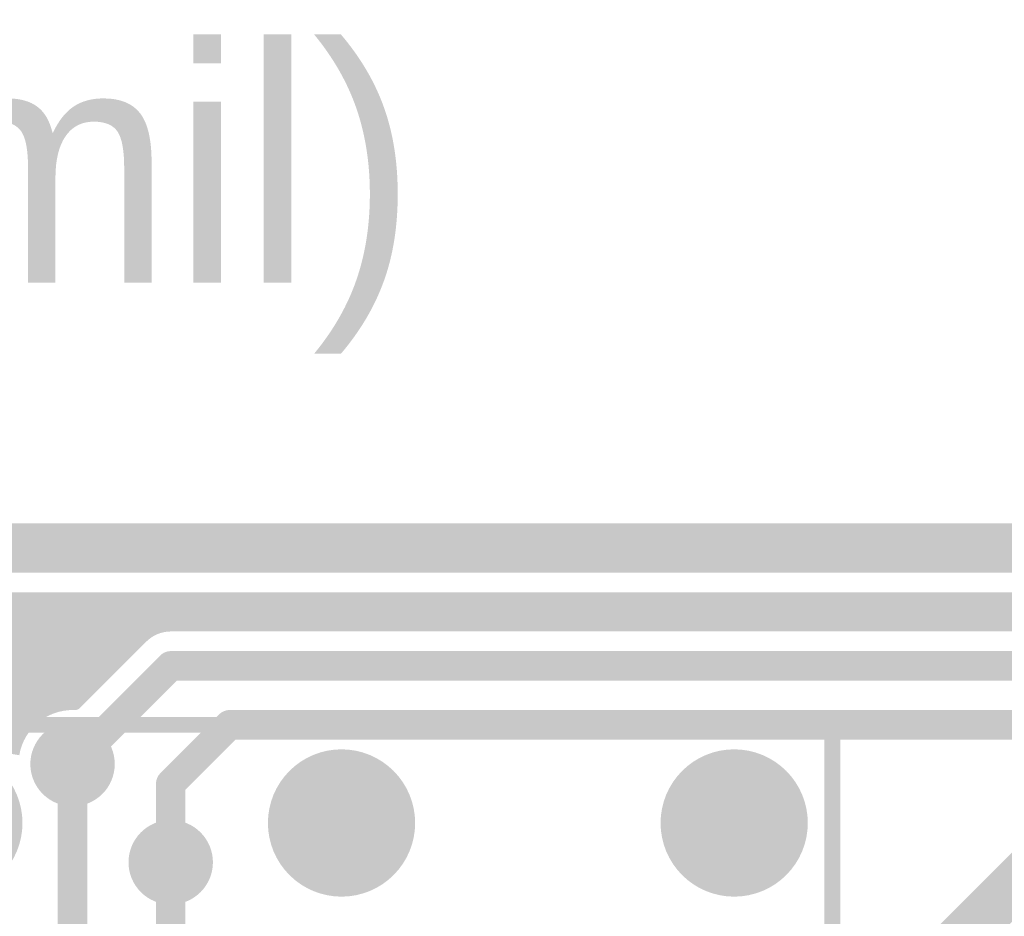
# Model space of a CAD drawing. Extents: x 7.17 to 14.1, y 4 to 11.75.
# Tile 174 of 219: x 9.71 to 10.21, y 8.67 to 9.12. Entities that reach past the tile are written whole.
import ezdxf

# ---------------------------------------------------------------- set-up
doc = ezdxf.new("R2010")
doc.units = 0
doc.layers.get('0').update_dxf_attribs({"linetype": 'CONTINUOUS'})
for name, color, linetype in [('BOTTOMLAYER', 5, 'CONTINUOUS'), ('BOTTOMSOLDER', 6, 'CONTINUOUS'), ('KEEPOUTLAYER', 6, 'CONTINUOUS'), ('MECHANICAL1', 6, 'CONTINUOUS'), ('MECHANICAL2', 216, 'CONTINUOUS'), ('MECHANICAL3', 76, 'CONTINUOUS'), ('MULTILAYER', 9, 'CONTINUOUS'), ('TOPLAYER', 1, 'CONTINUOUS'), ('TOPOVERLAY', 2, 'CONTINUOUS'), ('TOPSOLDER', 216, 'CONTINUOUS')]:
    doc.layers.add(name, color=color, linetype=linetype)

# ---------------------------------------------------------------- blocks, each defined once
blk = doc.blocks.new('RELAY44_24')
at = {"layer": 'BOTTOMSOLDER', "const_width": 0.0375}
for points in [[(0.28125, 0.3, 1), (0.31875, 0.3, 1)], [(0.48125, 0.3, 1), (0.51875, 0.3, 1)], [(0.68125, 0.3, 1), (0.71875, 0.3, 1)]]:
    blk.add_lwpolyline(points, format="xyb", close=True, dxfattribs=at)
at = {"layer": 'MECHANICAL1', "const_width": 0.008}
for points in [[(-0.05, 0.35), (0.75, 0.35)], [(0.75, -0.05), (0.75, 0.35)]]:
    blk.add_lwpolyline(points, dxfattribs=at)
at = {"layer": 'MECHANICAL1', "const_width": 0.004}
blk.add_lwpolyline([(0.748, 0.35, 1), (0.752, 0.35, 1)], format="xyb", close=True, dxfattribs=at)
blk.add_lwpolyline([(0.748, 0.35, 1), (0.752, 0.35, 1)], format="xyb", close=True, dxfattribs=at)
at = {"layer": 'MULTILAYER', "const_width": 0.0335}
for points in [[(0.48325, 0.3, 1), (0.51675, 0.3, 1)], [(0.68325, 0.3, 1), (0.71675, 0.3, 1)]]:
    blk.add_lwpolyline(points, format="xyb", close=True, dxfattribs=at)
at = {"layer": 'TOPOVERLAY', "const_width": 0.008}
for points in [[(-0.05, 0.35), (0.75, 0.35)], [(0.75, -0.05), (0.75, 0.35)]]:
    blk.add_lwpolyline(points, dxfattribs=at)
at = {"layer": 'TOPOVERLAY', "const_width": 0.004}
blk.add_lwpolyline([(0.748, 0.35, 1), (0.752, 0.35, 1)], format="xyb", close=True, dxfattribs=at)
blk.add_lwpolyline([(0.748, 0.35, 1), (0.752, 0.35, 1)], format="xyb", close=True, dxfattribs=at)
at = {"layer": 'TOPSOLDER', "const_width": 0.0375}
for points in [[(0.28125, 0.3, 1), (0.31875, 0.3, 1)], [(0.48125, 0.3, 1), (0.51875, 0.3, 1)], [(0.68125, 0.3, 1), (0.71875, 0.3, 1)]]:
    blk.add_lwpolyline(points, format="xyb", close=True, dxfattribs=at)

msp = doc.modelspace()

# ---------------------------------------------------------------- linework, layer by layer
at = {"layer": 'BOTTOMLAYER'}
for points, const_width in [([(7.414904, 8.8285), (11.083404, 8.8285)], 0.008), ([(9.560381, 8.6765), (9.712381, 8.8285)], 0.008), ([(9.567452, 8.6765), (9.719452, 8.8285)], 0.008), ([(9.634059, 8.8285), (9.707916, 8.754643)], 0.008), ([(9.64113, 8.8285), (9.710005, 8.759625)], 0.008), ([(9.648202, 8.8285), (9.712746, 8.763956)], 0.008), ([(9.655273, 8.8285), (9.716069, 8.767704)], 0.008), ([(9.657034, 8.75901), (9.726524, 8.8285)], 0.008), ([(9.662344, 8.8285), (9.719957, 8.770887)], 0.008), ([(9.666919, 8.761824), (9.733595, 8.8285)], 0.008), ([(9.669415, 8.8285), (9.724438, 8.773477)], 0.008), ([(9.674665, 8.762499), (9.740666, 8.8285)], 0.008), ([(9.676486, 8.8285), (9.7296, 8.775386)], 0.008), ([(9.681304, 8.762067), (9.747737, 8.8285)], 0.008), ([(9.683557, 8.8285), (9.735639, 8.776418)], 0.008), ([(9.687191, 8.760883), (9.754808, 8.8285)], 0.008), ([(9.690628, 8.8285), (9.740813, 8.778315)], 0.008), ([(9.6925, 8.759121), (9.761879, 8.8285)], 0.008), ([(9.697325, 8.756875), (9.76895, 8.8285)], 0.008), ([(9.697699, 8.8285), (9.744349, 8.78185)], 0.008), ([(9.701725, 8.754203), (9.776021, 8.8285)], 0.008), ([(9.70477, 8.8285), (9.747884, 8.785386)], 0.008), ([(9.711842, 8.8285), (9.75142, 8.788922)], 0.008), ([(9.718913, 8.8285), (9.754955, 8.792457)], 0.008), ([(9.725984, 8.8285), (9.758491, 8.795993)], 0.008), ([(9.730114, 8.775522), (9.783092, 8.8285)], 0.008), ([(9.733055, 8.8285), (9.762027, 8.799528)], 0.008), ([(9.738162, 8.776499), (9.790164, 8.8285)], 0.008), ([(9.740126, 8.8285), (9.765562, 8.803064)], 0.008), ([(9.747197, 8.8285), (9.769098, 8.806599)], 0.008), ([(9.754268, 8.8285), (9.772633, 8.810135)], 0.008), ([(9.761339, 8.8285), (9.77657, 8.81327)], 0.008), ([(9.76841, 8.8285), (9.781413, 8.815497)], 0.008), ([(9.775481, 8.8285), (9.787486, 8.816496)], 0.008), ([(9.782552, 8.8285), (9.794552, 8.8165)], 0.008), ([(9.785044, 8.816309), (9.797235, 8.8285)], 0.008), ([(9.789624, 8.8285), (9.801624, 8.8165)], 0.008), ([(9.792306, 8.8165), (9.804306, 8.8285)], 0.008), ([(9.796695, 8.8285), (9.808695, 8.8165)], 0.008), ([(9.799377, 8.8165), (9.811377, 8.8285)], 0.008), ([(9.803766, 8.8285), (9.815766, 8.8165)], 0.008), ([(9.806448, 8.8165), (9.818448, 8.8285)], 0.008), ([(9.810837, 8.8285), (9.822837, 8.8165)], 0.008), ([(9.813519, 8.8165), (9.825519, 8.8285)], 0.008), ([(9.817908, 8.8285), (9.829908, 8.8165)], 0.008), ([(9.82059, 8.8165), (9.83259, 8.8285)], 0.008), ([(9.824979, 8.8285), (9.836979, 8.8165)], 0.008), ([(9.827661, 8.8165), (9.839661, 8.8285)], 0.008), ([(9.83205, 8.8285), (9.84405, 8.8165)], 0.008), ([(9.834732, 8.8165), (9.846732, 8.8285)], 0.008), ([(9.839121, 8.8285), (9.851121, 8.8165)], 0.008), ([(9.841803, 8.8165), (9.853803, 8.8285)], 0.008), ([(9.846192, 8.8285), (9.858192, 8.8165)], 0.008), ([(9.848875, 8.8165), (9.860874, 8.8285)], 0.008), ([(9.853264, 8.8285), (9.865263, 8.8165)], 0.008), ([(9.855946, 8.8165), (9.867946, 8.8285)], 0.008), ([(9.860335, 8.8285), (9.872335, 8.8165)], 0.008), ([(9.863017, 8.8165), (9.875017, 8.8285)], 0.008), ([(9.867406, 8.8285), (9.879406, 8.8165)], 0.008), ([(9.870088, 8.8165), (9.882088, 8.8285)], 0.008), ([(9.874477, 8.8285), (9.886477, 8.8165)], 0.008), ([(9.877159, 8.8165), (9.889159, 8.8285)], 0.008), ([(9.881548, 8.8285), (9.893548, 8.8165)], 0.008), ([(9.88423, 8.8165), (9.89623, 8.8285)], 0.008), ([(9.888619, 8.8285), (9.900619, 8.8165)], 0.008), ([(9.891301, 8.8165), (9.903301, 8.8285)], 0.008), ([(9.89569, 8.8285), (9.90769, 8.8165)], 0.008), ([(9.898372, 8.8165), (9.910372, 8.8285)], 0.008), ([(9.902761, 8.8285), (9.914761, 8.8165)], 0.008), ([(9.905443, 8.8165), (9.917443, 8.8285)], 0.008), ([(9.909832, 8.8285), (9.921832, 8.8165)], 0.008), ([(9.912514, 8.8165), (9.924514, 8.8285)], 0.008), ([(9.916903, 8.8285), (9.928903, 8.8165)], 0.008), ([(9.919586, 8.8165), (9.931586, 8.8285)], 0.008), ([(9.923974, 8.8285), (9.935975, 8.8165)], 0.008), ([(9.926657, 8.8165), (9.938657, 8.8285)], 0.008), ([(9.931046, 8.8285), (9.943046, 8.8165)], 0.008), ([(9.933728, 8.8165), (9.945728, 8.8285)], 0.008), ([(9.938117, 8.8285), (9.950117, 8.8165)], 0.008), ([(9.940799, 8.8165), (9.952799, 8.8285)], 0.008), ([(9.945188, 8.8285), (9.957188, 8.8165)], 0.008), ([(9.94787, 8.8165), (9.95987, 8.8285)], 0.008), ([(9.952259, 8.8285), (9.964259, 8.8165)], 0.008), ([(9.954941, 8.8165), (9.966941, 8.8285)], 0.008), ([(9.95933, 8.8285), (9.97133, 8.8165)], 0.008), ([(9.962012, 8.8165), (9.974012, 8.8285)], 0.008), ([(9.966401, 8.8285), (9.978401, 8.8165)], 0.008), ([(9.969083, 8.8165), (9.981083, 8.8285)], 0.008), ([(9.973472, 8.8285), (9.985472, 8.8165)], 0.008), ([(9.976154, 8.8165), (9.988154, 8.8285)], 0.008), ([(9.980543, 8.8285), (9.992543, 8.8165)], 0.008), ([(9.983225, 8.8165), (9.995225, 8.8285)], 0.008), ([(9.987614, 8.8285), (9.999614, 8.8165)], 0.008), ([(9.990296, 8.8165), (10.002296, 8.8285)], 0.008), ([(9.994685, 8.8285), (10.006685, 8.8165)], 0.008), ([(9.997368, 8.8165), (10.009368, 8.8285)], 0.008), ([(10.001757, 8.8285), (10.013757, 8.8165)], 0.008), ([(10.004439, 8.8165), (10.016439, 8.8285)], 0.008), ([(10.008828, 8.8285), (10.020828, 8.8165)], 0.008), ([(10.01151, 8.8165), (10.02351, 8.8285)], 0.008), ([(10.015899, 8.8285), (10.027899, 8.8165)], 0.008), ([(10.018581, 8.8165), (10.030581, 8.8285)], 0.008), ([(10.02297, 8.8285), (10.03497, 8.8165)], 0.008), ([(10.025652, 8.8165), (10.037652, 8.8285)], 0.008), ([(10.030041, 8.8285), (10.042041, 8.8165)], 0.008), ([(10.032723, 8.8165), (10.044723, 8.8285)], 0.008), ([(10.037112, 8.8285), (10.049112, 8.8165)], 0.008), ([(10.039794, 8.8165), (10.051794, 8.8285)], 0.008), ([(10.044183, 8.8285), (10.056183, 8.8165)], 0.008), ([(10.046865, 8.8165), (10.058865, 8.8285)], 0.008), ([(10.051254, 8.8285), (10.063254, 8.8165)], 0.008), ([(10.053936, 8.8165), (10.065936, 8.8285)], 0.008), ([(10.058325, 8.8285), (10.070325, 8.8165)], 0.008), ([(10.061008, 8.8165), (10.073007, 8.8285)], 0.008), ([(10.065397, 8.8285), (10.077397, 8.8165)], 0.008), ([(10.068079, 8.8165), (10.080079, 8.8285)], 0.008), ([(10.072468, 8.8285), (10.084468, 8.8165)], 0.008), ([(10.07515, 8.8165), (10.08715, 8.8285)], 0.008), ([(10.079539, 8.8285), (10.091539, 8.8165)], 0.008), ([(10.082221, 8.8165), (10.094221, 8.8285)], 0.008), ([(10.08661, 8.8285), (10.09861, 8.8165)], 0.008), ([(10.089292, 8.8165), (10.101292, 8.8285)], 0.008), ([(10.093681, 8.8285), (10.105681, 8.8165)], 0.008), ([(10.096363, 8.8165), (10.108363, 8.8285)], 0.008), ([(10.100752, 8.8285), (10.112752, 8.8165)], 0.008), ([(10.103434, 8.8165), (10.115434, 8.8285)], 0.008), ([(10.107823, 8.8285), (10.119823, 8.8165)], 0.008), ([(10.110505, 8.8165), (10.122505, 8.8285)], 0.008), ([(10.114894, 8.8285), (10.126894, 8.8165)], 0.008), ([(10.117576, 8.8165), (10.129576, 8.8285)], 0.008), ([(10.121965, 8.8285), (10.133965, 8.8165)], 0.008), ([(10.124647, 8.8165), (10.136647, 8.8285)], 0.008), ([(10.129036, 8.8285), (10.141036, 8.8165)], 0.008), ([(10.131718, 8.8165), (10.143719, 8.8285)], 0.008), ([(10.136107, 8.8285), (10.148108, 8.8165)], 0.008), ([(10.13879, 8.8165), (10.15079, 8.8285)], 0.008), ([(10.143179, 8.8285), (10.155179, 8.8165)], 0.008), ([(10.145861, 8.8165), (10.157861, 8.8285)], 0.008), ([(10.15025, 8.8285), (10.16225, 8.8165)], 0.008), ([(10.152932, 8.8165), (10.164932, 8.8285)], 0.008), ([(10.152932, 8.8165), (10.164932, 8.8285)], 0.008), ([(10.157321, 8.8285), (10.169321, 8.8165)], 0.008), ([(10.160003, 8.8165), (10.172003, 8.8285)], 0.008), ([(10.164392, 8.8285), (10.176392, 8.8165)], 0.008), ([(10.167074, 8.8165), (10.179074, 8.8285)], 0.008), ([(10.171463, 8.8285), (10.183463, 8.8165)], 0.008), ([(10.174145, 8.8165), (10.186145, 8.8285)], 0.008), ([(10.178534, 8.8285), (10.190534, 8.8165)], 0.008), ([(10.181216, 8.8165), (10.193216, 8.8285)], 0.008), ([(10.185605, 8.8285), (10.197605, 8.8165)], 0.008), ([(10.188287, 8.8165), (10.200287, 8.8285)], 0.008), ([(10.192676, 8.8285), (10.204676, 8.8165)], 0.008), ([(10.195358, 8.8165), (10.207358, 8.8285)], 0.008), ([(10.199747, 8.8285), (10.211747, 8.8165)], 0.008), ([(10.202429, 8.8165), (10.214429, 8.8285)], 0.008), ([(10.206819, 8.8285), (10.218818, 8.8165)], 0.008), ([(10.209501, 8.8165), (10.221501, 8.8285)], 0.008), ([(10.21389, 8.8285), (10.22589, 8.8165)], 0.008), ([(9.787904, 8.8165), (10.402904, 8.8165)], 0.008), ([(9.73898, 8.776482), (9.772701, 8.810203)], 0.008), ([(9.737904, 8.745), (9.787904, 8.795)], 0.015), ([(9.787904, 8.795), (10.402904, 8.795)], 0.015), ([(9.787904, 8.735), (9.817904, 8.765)], 0.015), ([(9.817904, 8.765), (10.382904, 8.765)], 0.015), ([(9.787904, 8.695), (9.787904, 8.735)], 0.015)]:
    msp.add_lwpolyline(points, dxfattribs=dict(at, const_width=const_width))
for points, const_width in [([(9.709841, 8.8285, 1), (9.713841, 8.8285, 1)], 0.004), ([(9.710381, 8.8285, 1), (9.714381, 8.8285, 1)], 0.004), ([(9.716913, 8.8285, 1), (9.720913, 8.8285, 1)], 0.004), ([(9.717453, 8.8285, 1), (9.721452, 8.8285, 1)], 0.004), ([(9.723984, 8.8285, 1), (9.727984, 8.8285, 1)], 0.004), ([(9.724524, 8.8285, 1), (9.728524, 8.8285, 1)], 0.004), ([(9.731055, 8.8285, 1), (9.735055, 8.8285, 1)], 0.004), ([(9.731595, 8.8285, 1), (9.735595, 8.8285, 1)], 0.004), ([(9.738126, 8.8285, 1), (9.742126, 8.8285, 1)], 0.004), ([(9.738666, 8.8285, 1), (9.742666, 8.8285, 1)], 0.004), ([(9.745197, 8.8285, 1), (9.749197, 8.8285, 1)], 0.004), ([(9.745737, 8.8285, 1), (9.749737, 8.8285, 1)], 0.004), ([(9.752268, 8.8285, 1), (9.756268, 8.8285, 1)], 0.004), ([(9.752808, 8.8285, 1), (9.756808, 8.8285, 1)], 0.004), ([(9.759339, 8.8285, 1), (9.763339, 8.8285, 1)], 0.004), ([(9.759879, 8.8285, 1), (9.763879, 8.8285, 1)], 0.004), ([(9.76641, 8.8285, 1), (9.77041, 8.8285, 1)], 0.004), ([(9.76695, 8.8285, 1), (9.77095, 8.8285, 1)], 0.004), ([(9.773481, 8.8285, 1), (9.777481, 8.8285, 1)], 0.004), ([(9.774021, 8.8285, 1), (9.778021, 8.8285, 1)], 0.004), ([(9.780553, 8.8285, 1), (9.784553, 8.8285, 1)], 0.004), ([(9.781092, 8.8285, 1), (9.785092, 8.8285, 1)], 0.004), ([(9.787624, 8.8285, 1), (9.791624, 8.8285, 1)], 0.004), ([(9.788163, 8.8285, 1), (9.792163, 8.8285, 1)], 0.004), ([(9.794695, 8.8285, 1), (9.798695, 8.8285, 1)], 0.004), ([(9.795235, 8.8285, 1), (9.799235, 8.8285, 1)], 0.004), ([(9.801766, 8.8285, 1), (9.805766, 8.8285, 1)], 0.004), ([(9.802306, 8.8285, 1), (9.806306, 8.8285, 1)], 0.004), ([(9.808837, 8.8285, 1), (9.812837, 8.8285, 1)], 0.004), ([(9.809377, 8.8285, 1), (9.813377, 8.8285, 1)], 0.004), ([(9.815908, 8.8285, 1), (9.819908, 8.8285, 1)], 0.004), ([(9.816448, 8.8285, 1), (9.820448, 8.8285, 1)], 0.004), ([(9.822979, 8.8285, 1), (9.826979, 8.8285, 1)], 0.004), ([(9.823519, 8.8285, 1), (9.827519, 8.8285, 1)], 0.004), ([(9.83005, 8.8285, 1), (9.83405, 8.8285, 1)], 0.004), ([(9.83059, 8.8285, 1), (9.83459, 8.8285, 1)], 0.004), ([(9.837121, 8.8285, 1), (9.841121, 8.8285, 1)], 0.004), ([(9.837661, 8.8285, 1), (9.841661, 8.8285, 1)], 0.004), ([(9.844192, 8.8285, 1), (9.848192, 8.8285, 1)], 0.004), ([(9.844732, 8.8285, 1), (9.848732, 8.8285, 1)], 0.004), ([(9.851263, 8.8285, 1), (9.855263, 8.8285, 1)], 0.004), ([(9.851803, 8.8285, 1), (9.855803, 8.8285, 1)], 0.004), ([(9.858335, 8.8285, 1), (9.862335, 8.8285, 1)], 0.004), ([(9.858875, 8.8285, 1), (9.862875, 8.8285, 1)], 0.004), ([(9.865406, 8.8285, 1), (9.869406, 8.8285, 1)], 0.004), ([(9.865946, 8.8285, 1), (9.869946, 8.8285, 1)], 0.004), ([(9.872477, 8.8285, 1), (9.876477, 8.8285, 1)], 0.004), ([(9.873017, 8.8285, 1), (9.877017, 8.8285, 1)], 0.004), ([(9.879548, 8.8285, 1), (9.883548, 8.8285, 1)], 0.004), ([(9.880088, 8.8285, 1), (9.884088, 8.8285, 1)], 0.004), ([(9.886619, 8.8285, 1), (9.890619, 8.8285, 1)], 0.004), ([(9.887159, 8.8285, 1), (9.891159, 8.8285, 1)], 0.004), ([(9.89369, 8.8285, 1), (9.89769, 8.8285, 1)], 0.004), ([(9.89423, 8.8285, 1), (9.89823, 8.8285, 1)], 0.004), ([(9.900761, 8.8285, 1), (9.904761, 8.8285, 1)], 0.004), ([(9.901301, 8.8285, 1), (9.905301, 8.8285, 1)], 0.004), ([(9.907832, 8.8285, 1), (9.911832, 8.8285, 1)], 0.004), ([(9.908372, 8.8285, 1), (9.912372, 8.8285, 1)], 0.004), ([(9.914903, 8.8285, 1), (9.918903, 8.8285, 1)], 0.004), ([(9.915443, 8.8285, 1), (9.919443, 8.8285, 1)], 0.004), ([(9.921974, 8.8285, 1), (9.925975, 8.8285, 1)], 0.004), ([(9.922514, 8.8285, 1), (9.926514, 8.8285, 1)], 0.004), ([(9.929046, 8.8285, 1), (9.933046, 8.8285, 1)], 0.004), ([(9.929585, 8.8285, 1), (9.933585, 8.8285, 1)], 0.004), ([(9.936117, 8.8285, 1), (9.940117, 8.8285, 1)], 0.004), ([(9.936657, 8.8285, 1), (9.940657, 8.8285, 1)], 0.004), ([(9.943188, 8.8285, 1), (9.947188, 8.8285, 1)], 0.004), ([(9.943728, 8.8285, 1), (9.947728, 8.8285, 1)], 0.004), ([(9.950259, 8.8285, 1), (9.954259, 8.8285, 1)], 0.004), ([(9.950799, 8.8285, 1), (9.954799, 8.8285, 1)], 0.004), ([(9.95733, 8.8285, 1), (9.96133, 8.8285, 1)], 0.004), ([(9.95787, 8.8285, 1), (9.96187, 8.8285, 1)], 0.004), ([(9.964401, 8.8285, 1), (9.968401, 8.8285, 1)], 0.004), ([(9.964941, 8.8285, 1), (9.968941, 8.8285, 1)], 0.004), ([(9.971472, 8.8285, 1), (9.975472, 8.8285, 1)], 0.004), ([(9.972012, 8.8285, 1), (9.976012, 8.8285, 1)], 0.004), ([(9.978543, 8.8285, 1), (9.982543, 8.8285, 1)], 0.004), ([(9.979083, 8.8285, 1), (9.983083, 8.8285, 1)], 0.004), ([(9.985614, 8.8285, 1), (9.989614, 8.8285, 1)], 0.004), ([(9.986154, 8.8285, 1), (9.990154, 8.8285, 1)], 0.004), ([(9.992686, 8.8285, 1), (9.996685, 8.8285, 1)], 0.004), ([(9.993225, 8.8285, 1), (9.997225, 8.8285, 1)], 0.004), ([(9.999757, 8.8285, 1), (10.003757, 8.8285, 1)], 0.004), ([(10.000296, 8.8285, 1), (10.004297, 8.8285, 1)], 0.004), ([(10.006828, 8.8285, 1), (10.010828, 8.8285, 1)], 0.004), ([(10.007368, 8.8285, 1), (10.011368, 8.8285, 1)], 0.004), ([(10.013899, 8.8285, 1), (10.017899, 8.8285, 1)], 0.004), ([(10.014439, 8.8285, 1), (10.018439, 8.8285, 1)], 0.004), ([(10.02097, 8.8285, 1), (10.02497, 8.8285, 1)], 0.004), ([(10.02151, 8.8285, 1), (10.02551, 8.8285, 1)], 0.004), ([(10.028041, 8.8285, 1), (10.032041, 8.8285, 1)], 0.004), ([(10.028581, 8.8285, 1), (10.032581, 8.8285, 1)], 0.004), ([(10.035112, 8.8285, 1), (10.039112, 8.8285, 1)], 0.004), ([(10.035652, 8.8285, 1), (10.039652, 8.8285, 1)], 0.004), ([(10.042183, 8.8285, 1), (10.046183, 8.8285, 1)], 0.004), ([(10.042723, 8.8285, 1), (10.046723, 8.8285, 1)], 0.004), ([(10.049254, 8.8285, 1), (10.053254, 8.8285, 1)], 0.004), ([(10.049794, 8.8285, 1), (10.053794, 8.8285, 1)], 0.004), ([(10.056325, 8.8285, 1), (10.060325, 8.8285, 1)], 0.004), ([(10.056865, 8.8285, 1), (10.060865, 8.8285, 1)], 0.004), ([(10.063396, 8.8285, 1), (10.067396, 8.8285, 1)], 0.004), ([(10.063936, 8.8285, 1), (10.067936, 8.8285, 1)], 0.004), ([(10.070468, 8.8285, 1), (10.074468, 8.8285, 1)], 0.004), ([(10.071008, 8.8285, 1), (10.075007, 8.8285, 1)], 0.004), ([(10.077539, 8.8285, 1), (10.081539, 8.8285, 1)], 0.004), ([(10.078079, 8.8285, 1), (10.082079, 8.8285, 1)], 0.004), ([(10.08461, 8.8285, 1), (10.08861, 8.8285, 1)], 0.004), ([(10.08515, 8.8285, 1), (10.08915, 8.8285, 1)], 0.004), ([(10.091681, 8.8285, 1), (10.095681, 8.8285, 1)], 0.004), ([(10.092221, 8.8285, 1), (10.096221, 8.8285, 1)], 0.004), ([(10.098752, 8.8285, 1), (10.102752, 8.8285, 1)], 0.004), ([(10.099292, 8.8285, 1), (10.103292, 8.8285, 1)], 0.004), ([(10.105823, 8.8285, 1), (10.109823, 8.8285, 1)], 0.004), ([(10.106363, 8.8285, 1), (10.110363, 8.8285, 1)], 0.004), ([(10.112894, 8.8285, 1), (10.116894, 8.8285, 1)], 0.004), ([(10.113434, 8.8285, 1), (10.117434, 8.8285, 1)], 0.004), ([(10.119965, 8.8285, 1), (10.123965, 8.8285, 1)], 0.004), ([(10.120505, 8.8285, 1), (10.124505, 8.8285, 1)], 0.004), ([(10.127036, 8.8285, 1), (10.131036, 8.8285, 1)], 0.004), ([(10.127576, 8.8285, 1), (10.131576, 8.8285, 1)], 0.004), ([(10.134108, 8.8285, 1), (10.138108, 8.8285, 1)], 0.004), ([(10.134647, 8.8285, 1), (10.138647, 8.8285, 1)], 0.004), ([(10.141179, 8.8285, 1), (10.145179, 8.8285, 1)], 0.004), ([(10.141718, 8.8285, 1), (10.145718, 8.8285, 1)], 0.004), ([(10.14825, 8.8285, 1), (10.15225, 8.8285, 1)], 0.004), ([(10.14879, 8.8285, 1), (10.15279, 8.8285, 1)], 0.004), ([(10.155321, 8.8285, 1), (10.159321, 8.8285, 1)], 0.004), ([(10.155861, 8.8285, 1), (10.159861, 8.8285, 1)], 0.004), ([(10.162392, 8.8285, 1), (10.166392, 8.8285, 1)], 0.004), ([(10.162932, 8.8285, 1), (10.166932, 8.8285, 1)], 0.004), ([(10.162932, 8.8285, 1), (10.166932, 8.8285, 1)], 0.004), ([(10.169463, 8.8285, 1), (10.173463, 8.8285, 1)], 0.004), ([(10.170003, 8.8285, 1), (10.174003, 8.8285, 1)], 0.004), ([(10.176534, 8.8285, 1), (10.180534, 8.8285, 1)], 0.004), ([(10.177074, 8.8285, 1), (10.181074, 8.8285, 1)], 0.004), ([(10.183605, 8.8285, 1), (10.187605, 8.8285, 1)], 0.004), ([(10.184145, 8.8285, 1), (10.188145, 8.8285, 1)], 0.004), ([(10.190676, 8.8285, 1), (10.194676, 8.8285, 1)], 0.004), ([(10.191216, 8.8285, 1), (10.195216, 8.8285, 1)], 0.004), ([(10.197747, 8.8285, 1), (10.201747, 8.8285, 1)], 0.004), ([(10.198287, 8.8285, 1), (10.202287, 8.8285, 1)], 0.004), ([(10.204819, 8.8285, 1), (10.208818, 8.8285, 1)], 0.004), ([(10.205358, 8.8285, 1), (10.209358, 8.8285, 1)], 0.004), ([(10.21189, 8.8285, 1), (10.21589, 8.8285, 1)], 0.004), ([(10.21243, 8.8285, 1), (10.21643, 8.8285, 1)], 0.004), ([(9.77457, 8.81327, 1), (9.778569, 8.81327, 1)], 0.004), ([(9.779413, 8.815497, 1), (9.783413, 8.815497, 1)], 0.004), ([(9.783043, 8.816309, 1), (9.787043, 8.816309, 1)], 0.004), ([(9.785486, 8.816496, 1), (9.789485, 8.816496, 1)], 0.004), ([(9.785904, 8.8165, 1), (9.789904, 8.8165, 1)], 0.004), ([(9.785904, 8.8165, 1), (9.789904, 8.8165, 1)], 0.004), ([(9.785904, 8.8165, 1), (9.789904, 8.8165, 1)], 0.004), ([(9.790306, 8.8165, 1), (9.794306, 8.8165, 1)], 0.004), ([(9.792552, 8.8165, 1), (9.796553, 8.8165, 1)], 0.004), ([(9.797377, 8.8165, 1), (9.801377, 8.8165, 1)], 0.004), ([(9.799624, 8.8165, 1), (9.803624, 8.8165, 1)], 0.004), ([(9.804448, 8.8165, 1), (9.808448, 8.8165, 1)], 0.004), ([(9.806695, 8.8165, 1), (9.810695, 8.8165, 1)], 0.004), ([(9.811519, 8.8165, 1), (9.815519, 8.8165, 1)], 0.004), ([(9.813766, 8.8165, 1), (9.817766, 8.8165, 1)], 0.004), ([(9.81859, 8.8165, 1), (9.82259, 8.8165, 1)], 0.004), ([(9.820837, 8.8165, 1), (9.824837, 8.8165, 1)], 0.004), ([(9.825661, 8.8165, 1), (9.829661, 8.8165, 1)], 0.004), ([(9.827908, 8.8165, 1), (9.831908, 8.8165, 1)], 0.004), ([(9.832732, 8.8165, 1), (9.836732, 8.8165, 1)], 0.004), ([(9.834979, 8.8165, 1), (9.838979, 8.8165, 1)], 0.004), ([(9.839803, 8.8165, 1), (9.843803, 8.8165, 1)], 0.004), ([(9.84205, 8.8165, 1), (9.84605, 8.8165, 1)], 0.004), ([(9.846875, 8.8165, 1), (9.850874, 8.8165, 1)], 0.004), ([(9.849121, 8.8165, 1), (9.853121, 8.8165, 1)], 0.004), ([(9.853946, 8.8165, 1), (9.857946, 8.8165, 1)], 0.004), ([(9.856192, 8.8165, 1), (9.860192, 8.8165, 1)], 0.004), ([(9.861017, 8.8165, 1), (9.865017, 8.8165, 1)], 0.004), ([(9.863264, 8.8165, 1), (9.867263, 8.8165, 1)], 0.004), ([(9.868088, 8.8165, 1), (9.872088, 8.8165, 1)], 0.004), ([(9.870335, 8.8165, 1), (9.874335, 8.8165, 1)], 0.004), ([(9.875159, 8.8165, 1), (9.879159, 8.8165, 1)], 0.004), ([(9.877406, 8.8165, 1), (9.881406, 8.8165, 1)], 0.004), ([(9.88223, 8.8165, 1), (9.88623, 8.8165, 1)], 0.004), ([(9.884477, 8.8165, 1), (9.888477, 8.8165, 1)], 0.004), ([(9.889301, 8.8165, 1), (9.893301, 8.8165, 1)], 0.004), ([(9.891548, 8.8165, 1), (9.895548, 8.8165, 1)], 0.004), ([(9.896372, 8.8165, 1), (9.900372, 8.8165, 1)], 0.004), ([(9.898619, 8.8165, 1), (9.902619, 8.8165, 1)], 0.004), ([(9.903443, 8.8165, 1), (9.907443, 8.8165, 1)], 0.004), ([(9.90569, 8.8165, 1), (9.90969, 8.8165, 1)], 0.004), ([(9.910514, 8.8165, 1), (9.914514, 8.8165, 1)], 0.004), ([(9.912761, 8.8165, 1), (9.916761, 8.8165, 1)], 0.004), ([(9.917585, 8.8165, 1), (9.921586, 8.8165, 1)], 0.004), ([(9.919832, 8.8165, 1), (9.923832, 8.8165, 1)], 0.004), ([(9.924657, 8.8165, 1), (9.928657, 8.8165, 1)], 0.004), ([(9.926903, 8.8165, 1), (9.930903, 8.8165, 1)], 0.004), ([(9.931728, 8.8165, 1), (9.935728, 8.8165, 1)], 0.004), ([(9.933974, 8.8165, 1), (9.937974, 8.8165, 1)], 0.004), ([(9.938799, 8.8165, 1), (9.942799, 8.8165, 1)], 0.004), ([(9.941046, 8.8165, 1), (9.945046, 8.8165, 1)], 0.004), ([(9.94587, 8.8165, 1), (9.94987, 8.8165, 1)], 0.004), ([(9.948117, 8.8165, 1), (9.952117, 8.8165, 1)], 0.004), ([(9.952941, 8.8165, 1), (9.956941, 8.8165, 1)], 0.004), ([(9.955188, 8.8165, 1), (9.959188, 8.8165, 1)], 0.004), ([(9.960012, 8.8165, 1), (9.964012, 8.8165, 1)], 0.004), ([(9.962259, 8.8165, 1), (9.966259, 8.8165, 1)], 0.004), ([(9.967083, 8.8165, 1), (9.971083, 8.8165, 1)], 0.004), ([(9.96933, 8.8165, 1), (9.97333, 8.8165, 1)], 0.004), ([(9.974154, 8.8165, 1), (9.978154, 8.8165, 1)], 0.004), ([(9.976401, 8.8165, 1), (9.980401, 8.8165, 1)], 0.004), ([(9.981225, 8.8165, 1), (9.985225, 8.8165, 1)], 0.004), ([(9.983472, 8.8165, 1), (9.987472, 8.8165, 1)], 0.004), ([(9.988297, 8.8165, 1), (9.992297, 8.8165, 1)], 0.004), ([(9.990543, 8.8165, 1), (9.994543, 8.8165, 1)], 0.004), ([(9.995368, 8.8165, 1), (9.999368, 8.8165, 1)], 0.004), ([(9.997614, 8.8165, 1), (10.001614, 8.8165, 1)], 0.004), ([(10.002439, 8.8165, 1), (10.006439, 8.8165, 1)], 0.004), ([(10.004686, 8.8165, 1), (10.008686, 8.8165, 1)], 0.004), ([(10.00951, 8.8165, 1), (10.01351, 8.8165, 1)], 0.004), ([(10.011757, 8.8165, 1), (10.015757, 8.8165, 1)], 0.004), ([(10.016581, 8.8165, 1), (10.020581, 8.8165, 1)], 0.004), ([(10.018828, 8.8165, 1), (10.022828, 8.8165, 1)], 0.004), ([(10.023652, 8.8165, 1), (10.027652, 8.8165, 1)], 0.004), ([(10.025899, 8.8165, 1), (10.029899, 8.8165, 1)], 0.004), ([(10.030723, 8.8165, 1), (10.034723, 8.8165, 1)], 0.004), ([(10.03297, 8.8165, 1), (10.03697, 8.8165, 1)], 0.004), ([(10.037794, 8.8165, 1), (10.041794, 8.8165, 1)], 0.004), ([(10.040041, 8.8165, 1), (10.044041, 8.8165, 1)], 0.004), ([(10.044865, 8.8165, 1), (10.048865, 8.8165, 1)], 0.004), ([(10.047112, 8.8165, 1), (10.051112, 8.8165, 1)], 0.004), ([(10.051936, 8.8165, 1), (10.055936, 8.8165, 1)], 0.004), ([(10.054183, 8.8165, 1), (10.058183, 8.8165, 1)], 0.004), ([(10.059007, 8.8165, 1), (10.063007, 8.8165, 1)], 0.004), ([(10.061254, 8.8165, 1), (10.065254, 8.8165, 1)], 0.004), ([(10.066079, 8.8165, 1), (10.070079, 8.8165, 1)], 0.004), ([(10.068325, 8.8165, 1), (10.072325, 8.8165, 1)], 0.004), ([(10.07315, 8.8165, 1), (10.07715, 8.8165, 1)], 0.004), ([(10.075397, 8.8165, 1), (10.079396, 8.8165, 1)], 0.004), ([(10.080221, 8.8165, 1), (10.084221, 8.8165, 1)], 0.004), ([(10.082468, 8.8165, 1), (10.086468, 8.8165, 1)], 0.004), ([(10.087292, 8.8165, 1), (10.091292, 8.8165, 1)], 0.004), ([(10.089539, 8.8165, 1), (10.093539, 8.8165, 1)], 0.004), ([(10.094363, 8.8165, 1), (10.098363, 8.8165, 1)], 0.004), ([(10.09661, 8.8165, 1), (10.10061, 8.8165, 1)], 0.004), ([(10.101434, 8.8165, 1), (10.105434, 8.8165, 1)], 0.004), ([(10.103681, 8.8165, 1), (10.107681, 8.8165, 1)], 0.004), ([(10.108505, 8.8165, 1), (10.112505, 8.8165, 1)], 0.004), ([(10.110752, 8.8165, 1), (10.114752, 8.8165, 1)], 0.004), ([(10.115576, 8.8165, 1), (10.119576, 8.8165, 1)], 0.004), ([(10.117823, 8.8165, 1), (10.121823, 8.8165, 1)], 0.004), ([(10.122647, 8.8165, 1), (10.126647, 8.8165, 1)], 0.004), ([(10.124894, 8.8165, 1), (10.128894, 8.8165, 1)], 0.004), ([(10.129718, 8.8165, 1), (10.133719, 8.8165, 1)], 0.004), ([(10.131965, 8.8165, 1), (10.135965, 8.8165, 1)], 0.004), ([(10.13679, 8.8165, 1), (10.14079, 8.8165, 1)], 0.004), ([(10.139036, 8.8165, 1), (10.143036, 8.8165, 1)], 0.004), ([(10.143861, 8.8165, 1), (10.147861, 8.8165, 1)], 0.004), ([(10.146107, 8.8165, 1), (10.150108, 8.8165, 1)], 0.004), ([(10.150932, 8.8165, 1), (10.154932, 8.8165, 1)], 0.004), ([(10.150932, 8.8165, 1), (10.154932, 8.8165, 1)], 0.004), ([(10.153179, 8.8165, 1), (10.157179, 8.8165, 1)], 0.004), ([(10.158003, 8.8165, 1), (10.162003, 8.8165, 1)], 0.004), ([(10.16025, 8.8165, 1), (10.16425, 8.8165, 1)], 0.004), ([(10.165074, 8.8165, 1), (10.169074, 8.8165, 1)], 0.004), ([(10.167321, 8.8165, 1), (10.171321, 8.8165, 1)], 0.004), ([(10.172145, 8.8165, 1), (10.176145, 8.8165, 1)], 0.004), ([(10.174392, 8.8165, 1), (10.178392, 8.8165, 1)], 0.004), ([(10.179216, 8.8165, 1), (10.183216, 8.8165, 1)], 0.004), ([(10.181463, 8.8165, 1), (10.185463, 8.8165, 1)], 0.004), ([(10.186287, 8.8165, 1), (10.190287, 8.8165, 1)], 0.004), ([(10.188534, 8.8165, 1), (10.192534, 8.8165, 1)], 0.004), ([(10.193358, 8.8165, 1), (10.197358, 8.8165, 1)], 0.004), ([(10.195605, 8.8165, 1), (10.199605, 8.8165, 1)], 0.004), ([(10.20043, 8.8165, 1), (10.204429, 8.8165, 1)], 0.004), ([(10.202676, 8.8165, 1), (10.206676, 8.8165, 1)], 0.004), ([(10.207501, 8.8165, 1), (10.211501, 8.8165, 1)], 0.004), ([(10.209747, 8.8165, 1), (10.213747, 8.8165, 1)], 0.004), ([(9.770633, 8.810135, 1), (9.774633, 8.810135, 1)], 0.004), ([(9.770701, 8.810203, 1), (9.774701, 8.810203, 1)], 0.004), ([(9.770701, 8.810203, 1), (9.774701, 8.810203, 1)], 0.004), ([(9.770701, 8.810203, 1), (9.774701, 8.810203, 1)], 0.004), ([(9.763562, 8.803064, 1), (9.767562, 8.803064, 1)], 0.004), ([(9.767098, 8.806599, 1), (9.771098, 8.806599, 1)], 0.004), ([(9.760027, 8.799528, 1), (9.764027, 8.799528, 1)], 0.004), ([(9.784154, 8.795, 1), (9.791654, 8.795, 1)], 0.0075), ([(9.784154, 8.795, 1), (9.791654, 8.795, 1)], 0.0075), ([(9.752956, 8.792457, 1), (9.756956, 8.792457, 1)], 0.004), ([(9.756491, 8.795993, 1), (9.760491, 8.795993, 1)], 0.004), ([(9.74942, 8.788922, 1), (9.75342, 8.788922, 1)], 0.004), ([(9.745884, 8.785386, 1), (9.749884, 8.785386, 1)], 0.004), ([(9.738813, 8.778315, 1), (9.742813, 8.778315, 1)], 0.004), ([(9.742349, 8.78185, 1), (9.746349, 8.78185, 1)], 0.004), ([(9.722438, 8.773477, 1), (9.726438, 8.773477, 1)], 0.004), ([(9.7276, 8.775386, 1), (9.7316, 8.775386, 1)], 0.004), ([(9.728114, 8.775522, 1), (9.732114, 8.775522, 1)], 0.004), ([(9.733639, 8.776418, 1), (9.737639, 8.776418, 1)], 0.004), ([(9.736162, 8.776499, 1), (9.740162, 8.776499, 1)], 0.004), ([(9.73698, 8.776482, 1), (9.74098, 8.776482, 1)], 0.004), ([(9.73698, 8.776482, 1), (9.74098, 8.776482, 1)], 0.004), ([(9.714069, 8.767704, 1), (9.718069, 8.767704, 1)], 0.004), ([(9.717957, 8.770887, 1), (9.721957, 8.770887, 1)], 0.004), ([(9.814154, 8.765, 1), (9.821654, 8.765, 1)], 0.0075), ([(9.814154, 8.765, 1), (9.821654, 8.765, 1)], 0.0075), ([(9.710746, 8.763956, 1), (9.714746, 8.763956, 1)], 0.004), ([(9.708005, 8.759625, 1), (9.712005, 8.759625, 1)], 0.004), ([(9.705916, 8.754643, 1), (9.709916, 8.754643, 1)], 0.004), ([(9.734154, 8.745, 1), (9.741654, 8.745, 1)], 0.0075), ([(9.784154, 8.735, 1), (9.791654, 8.735, 1)], 0.0075), ([(9.784154, 8.735, 1), (9.791654, 8.735, 1)], 0.0075), ([(9.784154, 8.695, 1), (9.791654, 8.695, 1)], 0.0075)]:
    msp.add_lwpolyline(points, format="xyb", close=True, dxfattribs=dict(at, const_width=const_width))
at = {"layer": 'BOTTOMLAYER', "const_width": 0.008}
for points in [[(9.772701, 8.810203, -0.198912), (9.787904, 8.8165)], [(9.772701, 8.810203, -0.198912), (9.787904, 8.8165)], [(9.706831, 8.75017, -0.376431), (9.73898, 8.776482)]]:
    msp.add_lwpolyline(points, format="xyb", dxfattribs=at)
at = {"layer": 'BOTTOMSOLDER', "const_width": 0.0215}
for points in [[(9.727154, 8.745, 1), (9.748654, 8.745, 1)], [(9.777154, 8.695, 1), (9.798654, 8.695, 1)]]:
    msp.add_lwpolyline(points, format="xyb", close=True, dxfattribs=at)
at = {"layer": 'KEEPOUTLAYER', "const_width": 0.025}
msp.add_lwpolyline([(7.179904, 8.855), (11.109904, 8.855)], dxfattribs=at)
at = {"layer": 'MECHANICAL3', "const_width": 0.01}
msp.add_lwpolyline([(7.179904, 8.855), (11.109904, 8.855)], dxfattribs=at)
at = {"layer": 'MULTILAYER', "const_width": 0.01}
msp.add_lwpolyline([(7.179904, 8.855), (11.109904, 8.855)], dxfattribs=at)
at = {"layer": 'TOPLAYER'}
for points, const_width in [([(9.737904, 8.625), (9.737904, 8.745)], 0.015), ([(10.169904, 8.635795), (10.249109, 8.715)], 0.025), ([(9.787904, 8.63), (9.787904, 8.695)], 0.015)]:
    msp.add_lwpolyline(points, dxfattribs=dict(at, const_width=const_width))
at = {"layer": 'TOPLAYER', "const_width": 0.0075}
for points in [[(9.734154, 8.745, 1), (9.741654, 8.745, 1)], [(9.784154, 8.695, 1), (9.791654, 8.695, 1)]]:
    msp.add_lwpolyline(points, format="xyb", close=True, dxfattribs=at)
at = {"layer": 'TOPSOLDER', "const_width": 0.0215}
for points in [[(9.727154, 8.745, 1), (9.748654, 8.745, 1)], [(9.777154, 8.695, 1), (9.798654, 8.695, 1)]]:
    msp.add_lwpolyline(points, format="xyb", close=True, dxfattribs=at)

# ---------------------------------------------------------------- block references
msp.add_blockref('RELAY44_24', (9.374904, 8.415))

# ---------------------------------------------------------------- texts
at = {"layer": 'MECHANICAL2'}
msp.add_text('5110 (mil)', height=0.12, dxfattribs=at).set_placement((9.200069, 8.990019))

doc.saveas('drawing.dxf')
